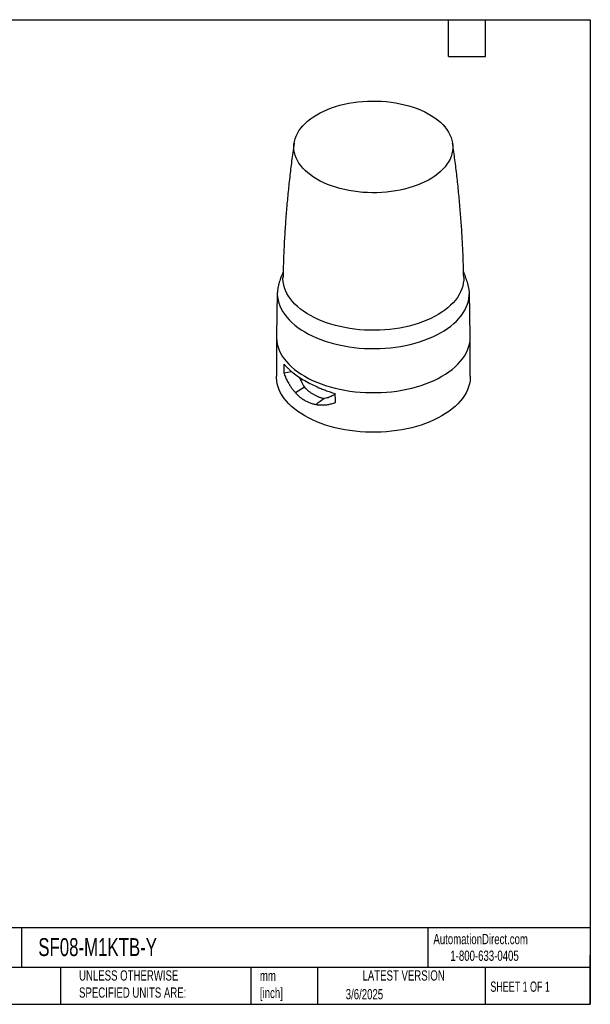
# Model space of a CAD drawing. Header units: millimetres. Extents: x 13 to 546, y 13 to 419.
# Tile 2 of 2: x 311 to 546, y 13 to 419. Entities that reach past the tile are written whole.
import ezdxf

# ---------------------------------------------------------------- set-up
doc = ezdxf.new("R2010")
doc.units = ezdxf.units.MM
doc.header["$LTSCALE"] = 2
doc.linetypes.add('SLD-Solid', pattern=[0])
doc.layers.add('TEXT', color=140, linetype='SLD-Solid', lineweight=25)
doc.styles.add('SLDTEXTSTYLE0', font='TXT', dxfattribs={"width": 0.7})
doc.styles.add('SLDTEXTSTYLE1', font='TXT', dxfattribs={"width": 0.65})

msp = doc.modelspace()

# ---------------------------------------------------------------- linework, layer by layer
for p, q in [((417.004, 306.487), (416.62, 288.526)), ((496.614, 288.526), (496.23, 306.487)), ((416.617, 288.241), (416.617, 271.91)), ((496.617, 271.91), (496.617, 288.241)), ((419.79, 273.349), (422.889, 273.888)), ((428.173, 267.427), (424.446, 265.142))]:
    msp.add_line(p, q)
at = {"flags": 128}
for points in [[(456.106, 385.526), (458.068, 385.509), (460.025, 385.426), (461.969, 385.274), (463.895, 385.056), (465.794, 384.772), (467.661, 384.422), (469.488, 384.009), (471.269, 383.534), (472.998, 382.997), (474.668, 382.402), (476.273, 381.751), (477.808, 381.045), (479.267, 380.288), (480.645, 379.481), (481.937, 378.629), (483.139, 377.733), (484.245, 376.797), (485.253, 375.825), (486.158, 374.82), (486.957, 373.786), (487.647, 372.725), (488.227, 371.643), (488.694, 370.543), (489.045, 369.428), (489.281, 368.304), (489.399, 367.173), (489.401, 366.04), (489.284, 364.909), (489.051, 363.784), (488.702, 362.67), (488.238, 361.569), (487.661, 360.486), (486.973, 359.425), (486.176, 358.39), (485.273, 357.384), (484.267, 356.412), (483.163, 355.475), (481.964, 354.579), (480.674, 353.725), (479.297, 352.918), (477.84, 352.159), (476.306, 351.452), (474.703, 350.8), (473.034, 350.203), (471.307, 349.666), (469.527, 349.189), (467.7, 348.775), (465.834, 348.424), (463.936, 348.138), (462.011, 347.919), (460.066, 347.766), (458.109, 347.68), (456.147, 347.663), (454.187, 347.713), (452.235, 347.831), (450.299, 348.015), (448.386, 348.267), (446.502, 348.584), (444.654, 348.965), (442.849, 349.41), (441.094, 349.916), (439.394, 350.482), (437.755, 351.105), (436.185, 351.784), (434.687, 352.516), (433.268, 353.298), (431.932, 354.128), (430.685, 355.003), (429.53, 355.919), (428.473, 356.873), (427.516, 357.862), (426.664, 358.882), (425.918, 359.93), (425.283, 361.002), (424.76, 362.094), (424.35, 363.202), (424.057, 364.322), (423.88, 365.45), (423.82, 366.582), (423.877, 367.715), (424.052, 368.843), (424.343, 369.963), (424.75, 371.071), (425.271, 372.164), (425.904, 373.236), (426.647, 374.284), (427.497, 375.305), (428.451, 376.295), (429.507, 377.25), (430.659, 378.167), (431.905, 379.042), (433.238, 379.873), (434.656, 380.657), (436.152, 381.39), (437.721, 382.07), (439.358, 382.694), (441.057, 383.262), (442.812, 383.769), (444.615, 384.215), (446.462, 384.598), (448.346, 384.916), (450.258, 385.169), (452.194, 385.355), (454.145, 385.474), (456.106, 385.526)], [(417.785, 310.733), (417.428, 309.553), (417.171, 308.323), (417.031, 307.087), (417.006, 305.848), (417.097, 304.611), (417.305, 303.378), (417.628, 302.154), (418.065, 300.941), (418.615, 299.744), (419.277, 298.566), (420.048, 297.41), (420.926, 296.28), (421.91, 295.179), (422.995, 294.11), (424.178, 293.077), (425.457, 292.083), (426.827, 291.129), (428.284, 290.221), (429.825, 289.358), (431.444, 288.546), (433.137, 287.785), (434.899, 287.078), (436.725, 286.427), (438.609, 285.835), (440.546, 285.302), (442.529, 284.83), (444.555, 284.421), (446.615, 284.076), (448.705, 283.796), (450.818, 283.582), (452.949, 283.434), (455.09, 283.352), (457.235, 283.338), (459.379, 283.391), (461.514, 283.511), (463.635, 283.697), (465.736, 283.949), (467.81, 284.267), (469.851, 284.649), (471.853, 285.094), (473.81, 285.601), (475.717, 286.169), (477.568, 286.795), (479.358, 287.478), (481.081, 288.217), (482.732, 289.008), (484.306, 289.849), (485.8, 290.738), (487.207, 291.673), (488.525, 292.65), (489.75, 293.668), (490.877, 294.722), (491.903, 295.809), (492.827, 296.927), (493.644, 298.072), (494.352, 299.242), (494.95, 300.431), (495.435, 301.638), (495.806, 302.858), (496.063, 304.087), (496.204, 305.323), (496.228, 306.562), (496.137, 307.799), (495.929, 309.032), (495.607, 310.257), (495.449, 310.733)], [(493.896, 312.661), (493.868, 311.542), (493.725, 310.338), (493.465, 309.14), (493.089, 307.952), (492.598, 306.779), (491.994, 305.623), (491.279, 304.488), (490.455, 303.379), (489.524, 302.298), (488.49, 301.249), (487.355, 300.234), (486.124, 299.259), (484.8, 298.324), (483.387, 297.434), (481.89, 296.591), (480.314, 295.798), (478.662, 295.057), (476.942, 294.371), (475.158, 293.741), (473.315, 293.171), (471.42, 292.66), (469.478, 292.212), (467.495, 291.828), (465.479, 291.508), (463.434, 291.254), (461.369, 291.067), (459.288, 290.947), (457.199, 290.894), (455.107, 290.909), (453.021, 290.992), (450.946, 291.142), (448.889, 291.359), (446.856, 291.642), (444.854, 291.991), (442.889, 292.403), (440.967, 292.879), (439.094, 293.417), (437.277, 294.014), (435.52, 294.669), (433.83, 295.379), (432.211, 296.144), (430.669, 296.959), (429.209, 297.824), (427.835, 298.734), (426.552, 299.687), (425.363, 300.68), (424.273, 301.71), (423.284, 302.774), (422.4, 303.868), (421.624, 304.989), (420.958, 306.134), (420.404, 307.298), (419.964, 308.478), (419.64, 309.67), (419.431, 310.872), (419.34, 312.078), (419.338, 312.661)], [(416.62, 288.526), (416.632, 287.616), (416.749, 286.367), (416.983, 285.124), (417.334, 283.89), (417.799, 282.668), (418.379, 281.463), (419.071, 280.278), (419.873, 279.116), (420.782, 277.981), (421.797, 276.876), (422.914, 275.805), (424.13, 274.77), (425.441, 273.774), (426.843, 272.821), (428.333, 271.913), (429.906, 271.053), (431.557, 270.243), (433.281, 269.487), (435.074, 268.785), (436.931, 268.14), (438.845, 267.554), (440.811, 267.029), (442.823, 266.566), (444.876, 266.167), (446.964, 265.832), (449.079, 265.563), (451.217, 265.361), (453.371, 265.226), (455.534, 265.158), (457.7, 265.158), (459.863, 265.226), (462.017, 265.361), (464.155, 265.563), (466.271, 265.832), (468.358, 266.167), (470.411, 266.566), (472.423, 267.029), (474.39, 267.554), (476.304, 268.14), (478.16, 268.785), (479.953, 269.487), (481.678, 270.243), (483.329, 271.053), (484.901, 271.913), (486.391, 272.821), (487.794, 273.774), (489.105, 274.77), (490.32, 275.805), (491.437, 276.876), (492.452, 277.981), (493.362, 279.116), (494.163, 280.278), (494.855, 281.463), (495.435, 282.668), (495.9, 283.89), (496.251, 285.124), (496.485, 286.367), (496.602, 287.616), (496.614, 288.526)], [(484.901, 255.582), (483.329, 254.722), (481.678, 253.913), (479.953, 253.156), (478.16, 252.454), (476.304, 251.809), (474.39, 251.223), (472.423, 250.698), (470.411, 250.235), (468.358, 249.836), (466.271, 249.501), (464.155, 249.233), (462.017, 249.03), (459.863, 248.895), (457.7, 248.827), (455.534, 248.827), (453.371, 248.895), (451.217, 249.03), (449.079, 249.233), (446.964, 249.501), (444.876, 249.836), (442.823, 250.235), (440.811, 250.698), (438.845, 251.223), (436.931, 251.809), (435.074, 252.454), (433.281, 253.156), (431.557, 253.913), (429.906, 254.722), (428.333, 255.582), (426.843, 256.49), (425.441, 257.443), (424.13, 258.439), (422.914, 259.474), (421.797, 260.546), (420.782, 261.651), (419.873, 262.786), (419.071, 263.947), (418.379, 265.133), (417.799, 266.338), (417.334, 267.559), (416.983, 268.793), (416.749, 270.036), (416.632, 271.285), (416.617, 271.91)], [(496.617, 271.91), (496.602, 271.285), (496.485, 270.036), (496.251, 268.793), (495.9, 267.559), (495.435, 266.338), (494.855, 265.133), (494.163, 263.947), (493.362, 262.786), (492.452, 261.651), (491.437, 260.546), (490.32, 259.474), (489.105, 258.439), (487.794, 257.443), (486.391, 256.49), (484.901, 255.582)], [(432.847, 260.291), (433.063, 260.45), (433.461, 260.744), (433.86, 261.038), (434.258, 261.332), (434.657, 261.626), (436.223, 262.78)]]:
    msp.add_lwpolyline(points, dxfattribs=at)
for points, knots in [([(423.949, 368.193), (423.75, 366.841), (423.221, 363.255), (422.477, 357.41), (421.707, 350.661), (421.043, 343.891), (420.481, 337.105), (420.022, 330.304), (419.672, 323.492), (419.444, 317.611), (419.376, 313.999), (419.351, 312.662)], [0, 0, 0, 0, 0.0738269, 0.1957369, 0.3177193, 0.4397591, 0.5618421, 0.6839545, 0.8060829, 0.9282142, 1, 1, 1, 1]), ([(493.888, 312.662), (493.848, 314.489), (493.759, 318.588), (493.497, 324.95), (493.124, 331.746), (492.644, 338.526), (492.063, 345.288), (491.381, 352.028), (490.592, 358.743), (489.894, 364.131), (489.423, 367.272), (489.285, 368.192)], [0, 0, 0, 0, 0.0981272, 0.2200774, 0.3419513, 0.4637363, 0.5854198, 0.7069888, 0.82843, 0.9497299, 1, 1, 1, 1]), ([(419.402, 315.075), (419.4, 315.069), (418.957, 313.996), (418.418, 312.551), (417.921, 311.096), (417.8, 310.741)], [0, 0, 0, 0, 0.0042294, 0.7572464, 1, 1, 1, 1]), ([(495.436, 310.74), (495.168, 311.509), (494.661, 312.962), (494.095, 314.384), (493.829, 315.053)], [0, 0, 0, 0, 0.5296372, 1, 1, 1, 1]), ([(419.79, 273.349), (419.791, 273.55), (419.791, 273.953), (419.797, 274.55), (419.807, 275.143), (419.821, 275.73), (419.838, 276.312), (419.853, 276.695), (419.86, 276.887)], [0, 0, 0, 0, 0.1665616, 0.3331257, 0.4997221, 0.6663802, 0.8331297, 1, 1, 1, 1]), ([(419.86, 276.887), (419.947, 276.783), (420.121, 276.577), (420.394, 276.27), (420.673, 275.966), (420.96, 275.665), (421.254, 275.367), (421.555, 275.073), (421.863, 274.783), (422.178, 274.495), (422.498, 274.211), (422.825, 273.931), (423.157, 273.654), (424.089, 272.899), (425.733, 271.696), (428.287, 270.105), (431.091, 268.602), (433.396, 267.538), (435.046, 266.846), (435.951, 266.483), (436.88, 266.126), (437.834, 265.775), (438.813, 265.433), (439.815, 265.097), (440.497, 264.883), (440.84, 264.776)], [0, 0, 0, 0, 0.0216221, 0.0431005, 0.0644353, 0.0856266, 0.1066745, 0.1275792, 0.1483408, 0.1689595, 0.1894355, 0.2097688, 0.2299597, 0.2500083, 0.3756834, 0.4999412, 0.623809, 0.7491198, 0.7837865, 0.8188431, 0.8542902, 0.8901288, 0.9263595, 0.962983, 1, 1, 1, 1]), ([(424.446, 265.142), (424.356, 265.243), (424.177, 265.446), (423.914, 265.759), (423.656, 266.08), (423.404, 266.408), (423.156, 266.743), (422.914, 267.085), (422.677, 267.435), (422.445, 267.793), (422.218, 268.157), (421.996, 268.529), (421.696, 269.053), (421.328, 269.74), (420.906, 270.602), (420.509, 271.492), (420.134, 272.406), (419.905, 273.034), (419.79, 273.349)], [0, 0, 0, 0, 0.0450692, 0.0901722, 0.1353234, 0.1805366, 0.2258261, 0.2712058, 0.3166896, 0.3622912, 0.4080245, 0.453903, 0.4999401, 0.5990707, 0.6985136, 0.7983982, 0.8988519, 1, 1, 1, 1]), ([(426.155, 271.463), (426.424, 270.82), (427.013, 269.415), (427.765, 268.127), (428.173, 267.427)], [0, 0, 0, 0, 0.4570955, 1, 1, 1, 1]), ([(424.446, 265.142), (424.542, 265.037), (424.732, 264.828), (425.022, 264.527), (425.315, 264.238), (425.61, 263.96), (425.906, 263.693), (426.205, 263.438), (426.506, 263.194), (426.808, 262.96), (427.112, 262.737), (427.417, 262.525), (427.722, 262.323), (428.028, 262.131), (428.433, 261.891), (428.942, 261.613), (429.564, 261.311), (430.199, 261.041), (430.845, 260.803), (431.502, 260.598), (432.17, 260.423), (432.621, 260.335), (432.847, 260.291)], [0, 0, 0, 0, 0.0410081, 0.0815213, 0.1215678, 0.1611748, 0.2003686, 0.2391744, 0.2776144, 0.3156912, 0.353397, 0.3907246, 0.4276669, 0.4642176, 0.5003707, 0.5709721, 0.6419016, 0.7130698, 0.7843883, 0.855882, 0.9277009, 1, 1, 1, 1]), ([(428.173, 267.427), (428.248, 267.347), (428.398, 267.185), (428.63, 266.948), (428.871, 266.713), (429.121, 266.481), (429.379, 266.251), (429.647, 266.024), (430.131, 265.634), (430.861, 265.101), (431.863, 264.475), (432.907, 263.92), (433.813, 263.519), (434.552, 263.242), (435.119, 263.057), (435.674, 262.901), (436.042, 262.82), (436.223, 262.78)], [0, 0, 0, 0, 0.0338011, 0.0682235, 0.1032788, 0.1389776, 0.1753304, 0.2123469, 0.2500363, 0.3728627, 0.5002183, 0.6274977, 0.7502664, 0.8157653, 0.8791845, 0.9405767, 1, 1, 1, 1]), ([(436.223, 262.78), (436.811, 262.911), (437.994, 263.173), (439.54, 263.818), (440.466, 264.368), (440.848, 264.594)], [0, 0, 0, 0, 0.3683962, 0.73968487, 1, 1, 1, 1]), ([(432.847, 260.291), (432.968, 260.27), (433.225, 260.226), (433.632, 260.171), (434.084, 260.122), (434.578, 260.085), (435.116, 260.064), (435.695, 260.063), (436.315, 260.087), (437.015, 260.144), (437.781, 260.244), (438.596, 260.394), (439.406, 260.588), (440.21, 260.82), (440.739, 261.008), (441.003, 261.102)], [0, 0, 0, 0, 0.0446585, 0.0944982, 0.1495064, 0.2096387, 0.2748111, 0.3449428, 0.4200005, 0.4999494, 0.5996483, 0.6993111, 0.7991662, 0.8993683, 1, 1, 1, 1])]:
    msp.add_open_spline(points, degree=3, knots=knots)
msp.add_open_spline([(441.003, 261.102), (441.003, 262.315), (440.949, 263.54), (440.84, 264.776)], degree=3)
at = {"layer": 'TEXT'}
for p, q in [((12.7, 419.1), (546.1, 419.1)), ((487.68, 403.86), (487.68, 419.1)), ((502.92, 403.86), (502.92, 419.1)), ((546.1, 419.1), (546.1, 12.7)), ((487.68, 403.86), (502.92, 403.86)), ((546.1, 44.252), (12.7, 44.252)), ((311.518, 44.252), (311.518, 27.94)), ((479.151, 44.252), (479.151, 27.94)), ((546.1, 12.7), (546.1, 33.02)), ((546.1, 27.94), (12.7, 27.94)), ((327.56, 27.94), (327.56, 12.7)), ((406.049, 27.94), (406.049, 12.7)), ((433.624, 27.94), (433.624, 12.7)), ((502.697, 27.94), (502.697, 12.7)), ((12.7, 12.7), (546.1, 12.7))]:
    msp.add_line(p, q, dxfattribs=at)

# ---------------------------------------------------------------- texts
for s, insert, char_height, attachment_point, style in [('AutomationDirect.com', (481.39, 41.753), 4.23333, 1, 'SLDTEXTSTYLE0'), ('SF08-M1KTB-Y', (318.415, 40.013), 7.40833, 1, 'SLDTEXTSTYLE0'), ('1-800-633-0405', (488.383, 34.874), 4.23333, 1, 'SLDTEXTSTYLE0'), ('UNLESS OTHERWISE ^JSPECIFIED UNITS ARE:', (335.216, 26.721), 4.23333, 1, 'SLDTEXTSTYLE0'), ('mm^J[inch]', (409.814, 26.594), 4.2333, 1, 'SLDTEXTSTYLE0'), ('LATEST VERSION', (469.104, 26.728), 4.23333, 2, 'SLDTEXTSTYLE0'), ('SHEET 1 OF 1', (504.883, 22.103), 4.23333, 1, 'SLDTEXTSTYLE1'), ('3/6/2025', (445.226, 18.994), 4.2333, 1, 'SLDTEXTSTYLE0')]:
    msp.add_mtext(s, dxfattribs=dict(at, insert=insert, char_height=char_height, attachment_point=attachment_point, style=style))

doc.saveas('drawing.dxf')
